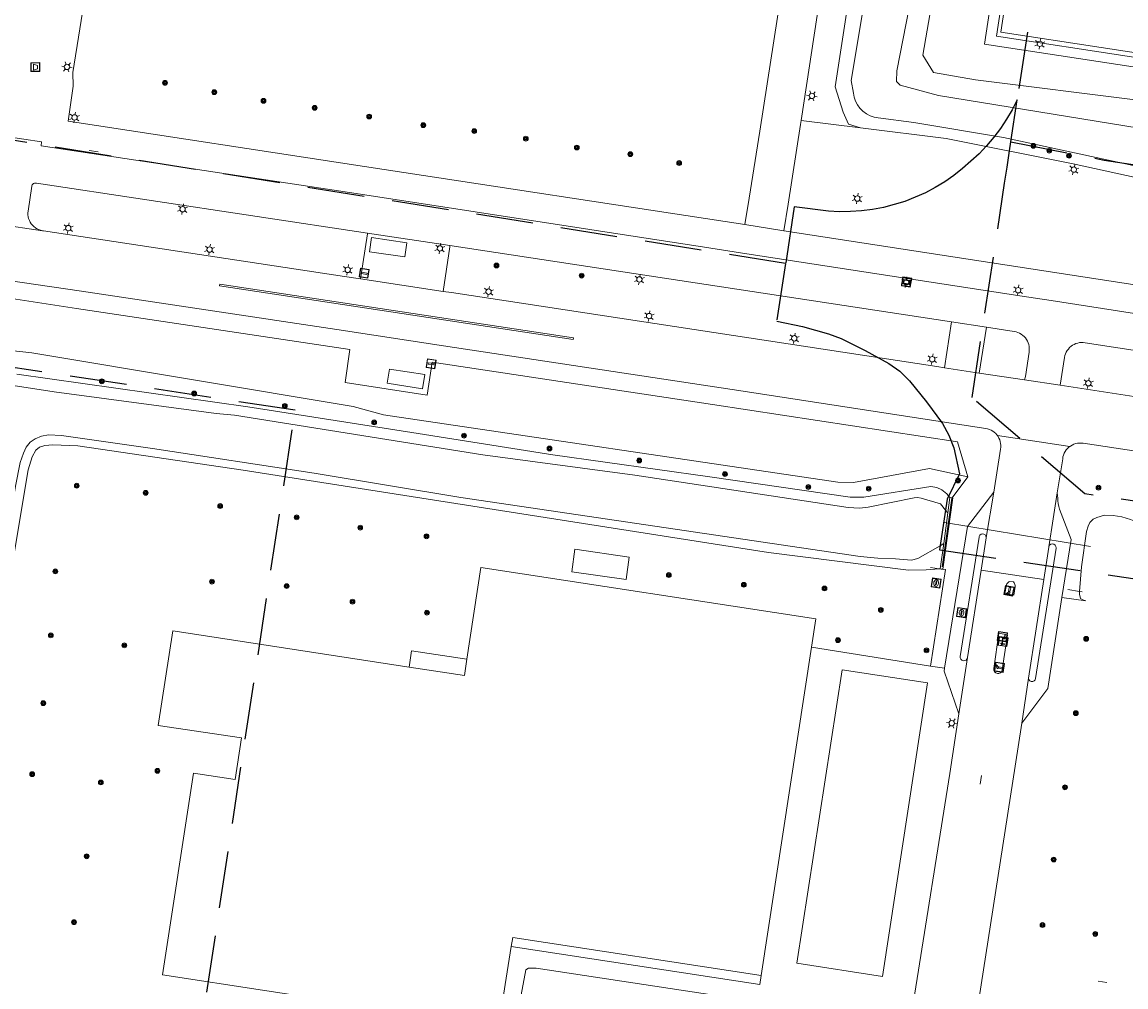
# Model space of a CAD drawing. Header units: metres. Extents: x 89872 to 94585, y 463299 to 469000.
# Tile 88 of 230: x 91599 to 91722, y 464613 to 464721. Entities that reach past the tile are written whole.
import ezdxf
from ezdxf.enums import TextEntityAlignment as Align

# ---------------------------------------------------------------- set-up
doc = ezdxf.new("R2010")
doc.units = ezdxf.units.M
doc.linetypes.add('HIDDEN', pattern=[9.525, 6.35, -3.175])
doc.layers.get('0').update_dxf_attribs({"linetype": 'CONTINUOUS'})
for name, color, linetype, lineweight in [('B-WE-BV-GELEIDECONSTRUCTIE-G', 251, 'CONTINUOUS', 13), ('B-WE-GK-KADEMUUR-G', 251, 'CONTINUOUS', 13), ('B-WE-GR-BEPLANTING_CULTUUR-G', 251, 'CONTINUOUS', 13), ('B-WE-GR-BOOM-S', 251, 'CONTINUOUS', 13), ('B-WE-GR-PLANTENBAK-S', 251, 'CONTINUOUS', 13), ('B-WE-IE-MEUBILAIR_WEGMEUBILAIR_SLAGBOOM-S', 251, 'CONTINUOUS', 13), ('B-WE-IE-TERREINAFSCHEIDING-G', 251, 'CONTINUOUS', 13), ('B-WE-IE-TERREINAFSCHEIDING_KUNSTMATIG_HEKWERK-G', 251, 'CONTINUOUS', 13), ('B-WE-KL-ET_LS_OV_LICHTMAST-S', 251, 'CONTINUOUS', 13), ('B-WE-KL-ET_LS_SR_BORD-S', 251, 'CONTINUOUS', 13), ('B-WE-KL-GAS_PUT-S', 251, 'CONTINUOUS', 13), ('B-WE-KW-KUNSTWERK_DUIKER-G', 251, 'CONTINUOUS', 13), ('B-WE-OG-TOPOGRAFIE_BEBOUWING-GV', 251, 'CONTINUOUS', 13), ('B-WE-OG-TOPOGRAFIE_BEBOUWING_ABRI-GV', 251, 'CONTINUOUS', 13), ('B-WE-OG-TOPOGRAFIE_HUISNUMMER-T25', 251, 'CONTINUOUS', 13), ('B-WE-OG-TOPOGRAFIE_STRAATNAAM-T18', 251, 'CONTINUOUS', 13), ('B-WE-OG-TOPOGRAFIE_WATER-GV', 251, 'CONTINUOUS', 13), ('B-WE-RI-DRAINAGE_PUT-S', 251, 'CONTINUOUS', 13), ('B-WE-VH-VERHARDING-GV', 251, 'CONTINUOUS', 13), ('B-WE-VW-PAAL_HALTE-S', 251, 'CONTINUOUS', 13), ('B-WE-VW-PAAL_PRAATPAAL-S', 251, 'CONTINUOUS', 13), ('Percelen', 10, 'HIDDEN', 25)]:
    doc.layers.add(name, color=color, linetype=linetype, lineweight=lineweight)
doc.styles.get("Standard").update_dxf_attribs({"font": 'isocp.shx'})

# ---------------------------------------------------------------- blocks, each defined once
blk = doc.blocks.new('Q_BOOM')
for radius in [0.27, 0.18, 0.09]:
    blk.add_circle((0, 0), radius)
blk = doc.blocks.new('Q_SLAGBOOM')
blk.add_lwpolyline([(-0.5, 0.5), (0.5, 0.5), (0.5, -0.5), (-0.5, -0.5)], close=True)
blk.add_lwpolyline([(-0.44, 0.46), (0.44, 0.46, -0.414214), (0.46, 0.44), (0.46, -0.44, -0.414214), (0.44, -0.46), (-0.44, -0.46, -0.414214), (-0.46, -0.44), (-0.46, 0.44), (-0.46, 0.44), (-0.46, 0.45), (-0.46, 0.45), (-0.46, 0.45), (-0.46, 0.45), (-0.46, 0.45), (-0.46, 0.45), (-0.46, 0.46), (-0.46, 0.46), (-0.46, 0.46), (-0.45, 0.46), (-0.45, 0.46), (-0.45, 0.46), (-0.45, 0.46), (-0.45, 0.46), (-0.45, 0.46), (-0.44, 0.46), (-0.44, 0.46)], format="xyb")
for points in [[(-0.29, 0.04), (-0.38, 0.04), (-0.38, 0.1)], [(-0.38, 0.1), (-0.29, 0.1)], [(-0.29, 0.1), (-0.29, 0.2)], [(-0.29, 0.2), (-0.23, 0.2), (-0.23, 0.1)], [(-0.23, 0.04), (-0.23, -0.2), (-0.29, -0.2), (-0.29, 0.04)], [(-0.23, 0.1), (0.37, 0.1), (0.37, 0.04), (-0.23, 0.04)]]:
    blk.add_lwpolyline(points)
blk = doc.blocks.new('Q_DRAINAGEPUT')
blk.add_lwpolyline([(-0.5, 0.5), (0.5, 0.5), (0.5, -0.5), (-0.5, -0.5)], close=True)
for points in [[(-0.44, 0.46), (0.44, 0.46, -0.414214), (0.46, 0.44), (0.46, -0.44, -0.414214), (0.44, -0.46), (-0.44, -0.46, -0.414214), (-0.46, -0.44), (-0.46, 0.44), (-0.46, 0.44), (-0.46, 0.45), (-0.46, 0.45), (-0.46, 0.45), (-0.46, 0.45), (-0.46, 0.45), (-0.46, 0.45), (-0.46, 0.46), (-0.46, 0.46), (-0.46, 0.46), (-0.45, 0.46), (-0.45, 0.46), (-0.45, 0.46), (-0.45, 0.46), (-0.45, 0.46), (-0.45, 0.46), (-0.44, 0.46), (-0.44, 0.46)], [(-0.34, 0.1, 0.380426), (-0.28, -0.18)], [(-0.01, 0.27, 0.240218), (-0.34, 0.1)], [(-0.19, 0.04, 0.853344), (-0.19, -0.03)], [(0.33, 0.11, 0.240191), (-0.01, 0.27)], [(0.18, -0.03, 0.849746), (0.18, 0.04)], [(0.27, -0.18, 0.380426), (0.33, 0.11)], [(-0.28, -0.18, 0.148452), (0.01, -0.26)], [(0.01, -0.26, 0.131742), (0.27, -0.18)]]:
    blk.add_lwpolyline(points, format="xyb")
for points in [[(-0.19, 0.04), (0.18, 0.04)], [(0.18, -0.03), (-0.19, -0.03)]]:
    blk.add_lwpolyline(points)
blk = doc.blocks.new('Q_GASPUT')
blk.add_lwpolyline([(-0.5, 0.5), (0.5, 0.5), (0.5, -0.5), (-0.5, -0.5)], close=True)
for points in [[(-0.44, 0.46), (0.44, 0.46, -0.414214), (0.46, 0.44), (0.46, -0.44, -0.414214), (0.44, -0.46), (-0.44, -0.46, -0.414214), (-0.46, -0.44), (-0.46, 0.44), (-0.46, 0.44), (-0.46, 0.45), (-0.46, 0.45), (-0.46, 0.45), (-0.46, 0.45), (-0.46, 0.45), (-0.46, 0.45), (-0.46, 0.46), (-0.46, 0.46), (-0.46, 0.46), (-0.45, 0.46), (-0.45, 0.46), (-0.45, 0.46), (-0.45, 0.46), (-0.45, 0.46), (-0.45, 0.46), (-0.44, 0.46), (-0.44, 0.46)], [(-0.34, 0.1, 0.380426), (-0.28, -0.18)], [(-0.01, 0.27, 0.240218), (-0.34, 0.1)], [(-0.19, 0.04, 0.853344), (-0.19, -0.03)], [(0.33, 0.11, 0.240191), (-0.01, 0.27)], [(0.18, -0.03, 0.849746), (0.18, 0.04)], [(0.27, -0.18, 0.380426), (0.33, 0.11)], [(-0.28, -0.18, 0.148452), (0.01, -0.26)], [(0.01, -0.26, 0.131742), (0.27, -0.18)]]:
    blk.add_lwpolyline(points, format="xyb")
for points in [[(-0.19, 0.04), (0.18, 0.04)], [(0.18, -0.03), (-0.19, -0.03)]]:
    blk.add_lwpolyline(points)
blk = doc.blocks.new('Q_HALTEPAAL')
for points in [[(-0.5, 0.5), (0.5, 0.5), (0.5, -0.5), (-0.5, -0.5)], [(-0.08, 0.33), (0.07, 0.33), (0.07, -0.33), (-0.08, -0.33)]]:
    blk.add_lwpolyline(points, close=True)
blk.add_lwpolyline([(-0.44, 0.46), (0.44, 0.46, -0.414214), (0.46, 0.44), (0.46, -0.44, -0.414214), (0.44, -0.46), (-0.44, -0.46, -0.414214), (-0.46, -0.44), (-0.46, 0.44), (-0.46, 0.44), (-0.46, 0.45), (-0.46, 0.45), (-0.46, 0.45), (-0.46, 0.45), (-0.46, 0.45), (-0.46, 0.45), (-0.46, 0.46), (-0.46, 0.46), (-0.46, 0.46), (-0.45, 0.46), (-0.45, 0.46), (-0.45, 0.46), (-0.45, 0.46), (-0.45, 0.46), (-0.45, 0.46), (-0.44, 0.46), (-0.44, 0.46)], format="xyb")
blk = doc.blocks.new('Q_PRAATPAAL')
blk.add_lwpolyline([(-0.5, 0.5), (0.5, 0.5), (0.5, -0.5), (-0.5, -0.5)], close=True)
for points in [[(-0.44, 0.46), (0.44, 0.46, -0.414214), (0.46, 0.44), (0.46, -0.44, -0.414214), (0.44, -0.46), (-0.44, -0.46, -0.414214), (-0.46, -0.44), (-0.46, 0.44), (-0.46, 0.44), (-0.46, 0.45), (-0.46, 0.45), (-0.46, 0.45), (-0.46, 0.45), (-0.46, 0.45), (-0.46, 0.45), (-0.46, 0.46), (-0.46, 0.46), (-0.46, 0.46), (-0.45, 0.46), (-0.45, 0.46), (-0.45, 0.46), (-0.45, 0.46), (-0.45, 0.46), (-0.45, 0.46), (-0.44, 0.46), (-0.44, 0.46)], [(-0.15, 0.22, 0.426944), (-0.15, 0.17)], [(-0.02, 0.31, 0.07503), (-0.15, 0.22)], [(-0.13, 0.08, 0.511022), (0.03, 0.08)], [(-0.08, 0.1, 0.3284), (0, 0.11)], [(0.21, 0.34, 0.843699), (0.18, 0.39)]]:
    blk.add_lwpolyline(points, format="xyb")
for points in [[(-0.15, 0.17), (-0.08, 0.1)], [(0.03, 0.08), (0.03, -0.37), (-0.13, -0.37), (-0.13, 0.08)], [(0.18, 0.39), (-0.02, 0.31)], [(0, 0.11), (0.21, 0.34)]]:
    blk.add_lwpolyline(points)
blk = doc.blocks.new('Q_LICHTMAST')
for points in [[(-0.26, 0.15), (-0.52, 0.3)], [(0, 0.3), (0, 0.6)], [(0.26, 0.15), (0.52, 0.3)], [(-0.26, -0.15), (-0.52, -0.3)], [(0, -0.3), (0, -0.6)], [(0.26, -0.15), (0.52, -0.3)]]:
    blk.add_lwpolyline(points)
blk.add_circle((0, 0), 0.3)
blk = doc.blocks.new('Q_STRAATNAAMBORD')
for points in [[(-0.5, 0.5), (0.5, 0.5), (0.5, -0.5), (-0.5, -0.5)], [(-0.37, 0.22), (0.36, 0.22), (0.36, -0.21), (-0.37, -0.21)]]:
    blk.add_lwpolyline(points, close=True)
for points in [[(-0.44, 0.46), (0.44, 0.46, -0.414214), (0.46, 0.44), (0.46, -0.44, -0.414214), (0.44, -0.46), (-0.44, -0.46, -0.414214), (-0.46, -0.44), (-0.46, 0.44), (-0.46, 0.44), (-0.46, 0.45), (-0.46, 0.45), (-0.46, 0.45), (-0.46, 0.45), (-0.46, 0.45), (-0.46, 0.45), (-0.46, 0.46), (-0.46, 0.46), (-0.46, 0.46), (-0.45, 0.46), (-0.45, 0.46), (-0.45, 0.46), (-0.45, 0.46), (-0.45, 0.46), (-0.45, 0.46), (-0.44, 0.46), (-0.44, 0.46)], [(-0.29, 0.16), (0.28, 0.16, -0.414214), (0.3, 0.14), (0.3, -0.13, -0.414214), (0.28, -0.16), (-0.29, -0.16, -0.414214), (-0.31, -0.13), (-0.31, 0.14), (-0.31, 0.14), (-0.31, 0.14), (-0.31, 0.14), (-0.31, 0.15), (-0.31, 0.15), (-0.31, 0.15), (-0.3, 0.15), (-0.3, 0.15), (-0.3, 0.15), (-0.3, 0.16), (-0.3, 0.16), (-0.3, 0.16), (-0.3, 0.16), (-0.29, 0.16), (-0.29, 0.16), (-0.29, 0.16), (-0.29, 0.16), (-0.29, 0.16)]]:
    blk.add_lwpolyline(points, format="xyb")
blk = doc.blocks.new('Q_BLOEMBAK')
for points in [[(-0.5, 0.5), (0.5, 0.5), (0.5, -0.5), (-0.5, -0.5)], [(-0.34, 0.2), (0.33, 0.2), (0.19, -0.25), (-0.2, -0.25)]]:
    blk.add_lwpolyline(points, close=True)
blk.add_lwpolyline([(-0.44, 0.46), (0.44, 0.46, -0.414214), (0.46, 0.44), (0.46, -0.44, -0.414214), (0.44, -0.46), (-0.44, -0.46, -0.414214), (-0.46, -0.44), (-0.46, 0.44), (-0.46, 0.44), (-0.46, 0.45), (-0.46, 0.45), (-0.46, 0.45), (-0.46, 0.45), (-0.46, 0.45), (-0.46, 0.45), (-0.46, 0.46), (-0.46, 0.46), (-0.46, 0.46), (-0.45, 0.46), (-0.45, 0.46), (-0.45, 0.46), (-0.45, 0.46), (-0.45, 0.46), (-0.45, 0.46), (-0.44, 0.46), (-0.44, 0.46)], format="xyb")

msp = doc.modelspace()

# ---------------------------------------------------------------- linework, layer by layer
at = {"layer": 'B-WE-BV-GELEIDECONSTRUCTIE-G'}
msp.add_line((91701.71, 464662.98), (91702.17, 464666.4), dxfattribs=at)
at = {"layer": 'B-WE-GK-KADEMUUR-G'}
for p, q in [((91701.92, 464666.72), (91702.17, 464666.4)), ((91701.71, 464662.98), (91701.3, 464662.74))]:
    msp.add_line(p, q, dxfattribs=at)
at = {"layer": 'B-WE-GR-BEPLANTING_CULTUUR-G'}
msp.add_line((91692.44, 464709.38), (91685.8, 464710.21), dxfattribs=at)
for points in [[(91723.67, 464712.44), (91705.26, 464714.72), (91700.59, 464715.56), (91699.4, 464717.49), (91708.17, 464768.15), (91713.41, 464798.74), (91714.43, 464803.78), (91714.25, 464805.97), (91713.41, 464807.39), (91712.23, 464808.86), (91710.5, 464809.18), (91706.97, 464808.54), (91704.79, 464807.22), (91703.93, 464805.89), (91701.05, 464788.55), (91689.59, 464713.95), (91690.5, 464711.13), (91691.08, 464709.79), (91692.44, 464709.38)], [(91692.44, 464709.38), (91701.99, 464708.18), (91716.17, 464705.36), (91725.67, 464703.26), (91735.99, 464699.69), (91740.02, 464696.99), (91743.28, 464695.09), (91745.89, 464694.19), (91751.95, 464692.85), (91759.76, 464692.3), (91769.08, 464691.06), (91776.85, 464689.76), (91786.63, 464688.41), (91786.01, 464683.65), (91785.79, 464680.43), (91786.62, 464679.13), (91791.07, 464678.03), (91792.75, 464678.54), (91793.12, 464679.43)], [(91704.4, 464670.43), (91700.11, 464671.34), (91691.65, 464669.81), (91689.9, 464669.83), (91639.21, 464677.35), (91635.81, 464678.27), (91599.97, 464684.27), (91595.5, 464684.74), (91595.55, 464685.5), (91595.71, 464686.49), (91594.66, 464686.64)], [(91780.57, 464657.37), (91773.74, 464658.56), (91765.82, 464659.42), (91764.75, 464659.48), (91763.85, 464659.33), (91758.74, 464658.16), (91757.87, 464658.15), (91744.23, 464660.22), (91729.11, 464662.37), (91728.06, 464662.57), (91727.34, 464662.91), (91723.47, 464665.29), (91722.57, 464665.68), (91721.59, 464665.95), (91720.61, 464666.11), (91719.67, 464666.13), (91718.8, 464665.88), (91718.38, 464665.7), (91718, 464665.31), (91717.83, 464664.92), (91717.66, 464664.31), (91717.1, 464660.37), (91716.88, 464657.62)], [(91716.88, 464657.62), (91716.86, 464657.33), (91716.97, 464656.86), (91717.23, 464656.69), (91717.57, 464656.57), (91714.9, 464656.94)], [(91648.51, 464650.06), (91648.23, 464648.25), (91642.05, 464649.2)]]:
    msp.add_lwpolyline(points, dxfattribs=at)
at = {"layer": 'B-WE-IE-TERREINAFSCHEIDING-G'}
for p, q in [((91702.17, 464666.4), (91702.41, 464668.11)), ((91702.65, 464668.08), (91702.41, 464668.11)), ((91701.33, 464660.16), (91701.71, 464662.98)), ((91701.33, 464660.16), (91701.63, 464660.12)), ((91705.89, 464660.02), (91704.37, 464650.25)), ((91712.88, 464658.96), (91711.18, 464647.96)), ((91709.69, 464658.19), (91709.69, 464658.3)), ((91686.97, 464651.43), (91700.23, 464649.31)), ((91704.37, 464650.25), (91703.4, 464643.97)), ((91710.43, 464642.95), (91711.18, 464647.96))]:
    msp.add_line(p, q, dxfattribs=at)
for points in [[(91759.81, 464789.86), (91833.12, 464778.67), (91821.32, 464701.12), (91777.11, 464707.87), (91776.91, 464706.5), (91768.48, 464707.78), (91768.68, 464709.2), (91758.86, 464710.66), (91758.63, 464709.3), (91750.2, 464710.58), (91750.4, 464711.96), (91706.25, 464718.72), (91718.01, 464796.26), (91721.52, 464795.75)], [(91831.3, 464777.31), (91737.86, 464791.59), (91719.38, 464794.41), (91708.07, 464720.04), (91752.87, 464713.19)], [(91714.37, 464668.65), (91714.43, 464668.06), (91714.45, 464667.74), (91714.49, 464667.43), (91714.55, 464667.12), (91714.62, 464666.81), (91715.92, 464663.43), (91714.9, 464656.94)], [(91704.37, 464650.25), (91704.31, 464650.09), (91704.2, 464649.97), (91704.05, 464649.91), (91703.89, 464649.9), (91703.74, 464649.96), (91703.62, 464650.07), (91703.55, 464650.22), (91703.55, 464650.39), (91705.67, 464663.69), (91705.68, 464663.77), (91705.75, 464663.91), (91705.88, 464664.02), (91706.03, 464664.06), (91706.19, 464664.04), (91706.33, 464663.95), (91706.42, 464663.82), (91706.45, 464663.66)], [(91711.18, 464647.96), (91711.22, 464647.8), (91711.33, 464647.66), (91711.48, 464647.59), (91711.65, 464647.58), (91711.8, 464647.64), (91711.92, 464647.77), (91711.97, 464647.93), (91714.25, 464662.45), (91714.25, 464662.49), (91714.23, 464662.66), (91714.15, 464662.81), (91714, 464662.91), (91713.83, 464662.94), (91713.66, 464662.9), (91713.52, 464662.78), (91713.45, 464662.63)], [(91709.69, 464658.3), (91709.66, 464658.41), (91709.62, 464658.51), (91709.56, 464658.6), (91709.49, 464658.69), (91709.07, 464658.76), (91708.98, 464658.71), (91708.89, 464658.65), (91708.82, 464658.57), (91708.76, 464658.48), (91708.72, 464658.38), (91708.54, 464657.42), (91709.52, 464657.23), (91709.69, 464658.19)], [(91714.9, 464656.94), (91713.32, 464646.81), (91710.43, 464642.95)], [(91708.84, 464652.8), (91707.86, 464652.96), (91707.3, 464649.02)], [(91707.3, 464649.02), (91707.31, 464648.83), (91707.39, 464648.66), (91707.52, 464648.54), (91707.7, 464648.47), (91707.88, 464648.48), (91708.05, 464648.56), (91708.18, 464648.7), (91708.24, 464648.87), (91708.84, 464652.8)], [(91648.51, 464650.06), (91642.33, 464651.01), (91642.05, 464649.2)], [(91703.4, 464643.97), (91701.75, 464648.72), (91701.81, 464649.06)], [(91643.04, 464594.56), (91643.97, 464600.52), (91644.16, 464601.76), (91645.12, 464607.91), (91645.64, 464608.08), (91650.45, 464607.4), (91652.05, 464607.49), (91652.75, 464607.7), (91653.38, 464608.23), (91653.89, 464609.05), (91655.07, 464615.4), (91655.38, 464615.59), (91656.23, 464615.58), (91695.22, 464609.69), (91696, 464609.79), (91696.91, 464610.16), (91697.71, 464610.82), (91698.34, 464611.88), (91702.4, 464637.33), (91703.4, 464643.97)], [(91710.43, 464642.95), (91709.67, 464638.15), (91701.52, 464585.48)], [(91653.46, 464617.99), (91681.2, 464613.78), (91681.35, 464614.77)]]:
    msp.add_lwpolyline(points, dxfattribs=at)
at = {"layer": 'B-WE-IE-TERREINAFSCHEIDING_KUNSTMATIG_HEKWERK-G'}
for p, q in [((91701.53, 464660.38), (91702.62, 464668.06)), ((91701.22, 464660.15), (91700.25, 464660.31)), ((91701.66, 464660.08), (91701.22, 464660.15)), ((91716.88, 464657.62), (91715.55, 464657.84)), ((91717.15, 464657.58), (91716.88, 464657.62))]:
    msp.add_line(p, q, dxfattribs=at)
msp.add_lwpolyline([(91775.03, 464709.28), (91820.31, 464702.35), (91831.8, 464777.79), (91719.06, 464795.01), (91707.6, 464719.59), (91752.79, 464712.68)], dxfattribs=at)
at = {"layer": 'B-WE-KW-KUNSTWERK_DUIKER-G'}
msp.add_line((91718.1, 464662.64), (91701.81, 464665.31), dxfattribs=at)
at = {"layer": 'B-WE-OG-TOPOGRAFIE_BEBOUWING-GV'}
msp.add_line((91681.35, 464614.77), (91686.97, 464651.43), dxfattribs=at)
for points in [[(91686.97, 464651.43), (91687.45, 464654.59), (91650.08, 464660.32), (91648.51, 464650.06)], [(91642.05, 464649.2), (91615.7, 464653.24), (91614.08, 464642.69), (91623.37, 464641.28), (91622.67, 464636.63), (91618.02, 464637.34), (91614.54, 464614.83), (91637.83, 464611.27), (91637.55, 464609.48), (91642.39, 464608.74)], [(91699.9, 464647.42), (91690.37, 464648.88), (91685.34, 464616.13), (91694.87, 464614.66), (91699.9, 464647.42)], [(91653.46, 464617.99), (91653.62, 464619.02), (91681.35, 464614.77)], [(91642.39, 464608.74), (91642.67, 464610.52), (91652.04, 464609.04), (91653.46, 464617.99)]]:
    msp.add_lwpolyline(points, dxfattribs=at)
at = {"layer": 'B-WE-OG-TOPOGRAFIE_BEBOUWING_ABRI-GV'}
for points in [[(91641.79, 464696.55), (91637.85, 464697.14), (91637.64, 464695.55), (91641.58, 464694.98), (91641.79, 464696.55)], [(91639.87, 464682.45), (91639.62, 464680.86), (91643.57, 464680.26), (91643.81, 464681.83), (91639.87, 464682.45)]]:
    msp.add_lwpolyline(points, dxfattribs=at)
at = {"layer": 'B-WE-OG-TOPOGRAFIE_STRAATNAAM-T18'}
for p, q in [((91606.38, 464706.84), (91607.36, 464706.7)), ((91705.79, 464636.12), (91705.94, 464637.11)), ((91718.94, 464614.13), (91719.93, 464613.99))]:
    msp.add_line(p, q, dxfattribs=at)
at = {"layer": 'B-WE-OG-TOPOGRAFIE_WATER-GV'}
msp.add_line((91701.22, 464660.15), (91701.33, 464660.16), dxfattribs=at)
for points in [[(91765.34, 464702.54), (91701.14, 464712.99), (91696.84, 464714.12), (91696.45, 464714.53), (91696.47, 464715.75), (91698.18, 464724.53)], [(91692.88, 464723.56), (91691.4, 464714.64), (91691.63, 464713.25), (91691.71, 464712.79), (91691.87, 464712.35), (91692.09, 464711.93), (91692.36, 464711.55), (91692.7, 464711.22), (91693.08, 464710.94), (91693.49, 464710.72), (91693.94, 464710.56), (91694.4, 464710.48), (91698.37, 464709.96), (91708.39, 464708.31), (91723.37, 464705.05)], [(91702.41, 464668.11), (91702.05, 464668.53), (91701.51, 464668.98), (91700.93, 464669.25), (91700.28, 464669.36), (91692.81, 464668.15), (91691.27, 464668.17), (91675.63, 464670.43), (91658.11, 464672.87), (91642.36, 464675.39), (91624.07, 464678.23), (91598.29, 464681.87)], [(91595.47, 464677.9), (91595.86, 464680.11), (91596.05, 464680.48), (91596.41, 464680.68), (91596.9, 464680.76), (91602.47, 464679.91), (91620.54, 464677.5), (91622.59, 464677.29), (91650.3, 464672.87), (91667.24, 464670.61), (91691.04, 464666.99), (91692.33, 464666.93), (91693.27, 464667.03), (91698.41, 464668.07), (91698.77, 464668.11), (91699.2, 464668.06), (91701.37, 464667.41), (91701.92, 464666.72)], [(91701.3, 464662.74), (91698.83, 464661.3), (91698.11, 464661.14), (91696.34, 464661.27), (91694.37, 464661.33), (91692.4, 464661.53), (91647.85, 464668.11), (91631.48, 464670.83), (91613.44, 464673.57), (91603.26, 464675.05), (91601.83, 464675.11), (91601.03, 464674.95), (91600.32, 464674.66)], [(91589.15, 464635.56), (91589.81, 464635.24), (91591.48, 464634.96), (91592.35, 464635.05), (91593.2, 464635.33), (91594.03, 464635.92), (91594.53, 464636.94), (91594.91, 464637.96), (91595.23, 464639.49), (91595.7, 464645.14), (91597.4, 464658.31), (91599.54, 464671.19), (91600.02, 464672.65), (91600.41, 464673.39), (91600.84, 464673.73), (91601.41, 464673.93), (91602.3, 464674), (91605.1, 464673.88), (91623.56, 464671.15), (91682.17, 464661.98), (91697.8, 464659.99), (91699.77, 464660.03), (91701.22, 464660.15)], [(91600.32, 464674.66), (91599.78, 464674.3), (91599.34, 464673.73), (91599.04, 464673.08), (91598.66, 464672.04), (91598.15, 464669.38), (91596.15, 464657.13)]]:
    msp.add_lwpolyline(points, dxfattribs=at)
at = {"layer": 'B-WE-VH-VERHARDING-GV'}
for p, q in [((91590.25, 464699.51), (91601.14, 464697.89)), ((91683.89, 464697.89), (91679.52, 464698.58)), ((91637.43, 464697.63), (91646.59, 464696.25)), ((91646.59, 464696.25), (91702.6, 464687.71)), ((91710.2, 464690.63), (91679.04, 464695.44)), ((91645.86, 464691.11), (91636.62, 464692.52)), ((91620.9, 464691.73), (91660.38, 464685.75)), ((91702.6, 464687.71), (91701.8, 464682.6)), ((91702.6, 464687.71), (91706.47, 464687.11)), ((91705.67, 464682.01), (91706.47, 464687.11)), ((91706.47, 464687.11), (91709.58, 464686.63)), ((91701.8, 464682.6), (91705.67, 464682.01)), ((91710.74, 464681.25), (91705.67, 464682.01)), ((91710.74, 464681.25), (91714.71, 464680.64)), ((91715.78, 464673.81), (91707.71, 464675.02)), ((91702.65, 464668.08), (91704.4, 464670.43)), ((91701.63, 464660.12), (91702.72, 464668.07)), ((91702.72, 464668.07), (91702.65, 464668.08)), ((91706.45, 464663.66), (91707.31, 464668.72)), ((91712.88, 464658.96), (91705.89, 464660.02)), ((91701.81, 464649.06), (91700.23, 464649.31))]:
    msp.add_line(p, q, dxfattribs=at)
for points in [[(91701.37, 464812.23), (91697.47, 464786.9), (91685.8, 464710.21)], [(91610.68, 464753.87), (91604.55, 464715.55), (91604.57, 464714.03), (91604.01, 464710.12)], [(91679.52, 464698.58), (91679.99, 464701.52), (91681.19, 464709.02), (91686.36, 464742.42)], [(91679.04, 464695.44), (91675.02, 464696.06), (91636.62, 464701.97), (91601, 464707.35), (91601.06, 464707.8), (91593.14, 464708.99), (91593.07, 464708.56), (91574.2, 464711.46)], [(91604.01, 464710.12), (91637.08, 464705.04), (91679.52, 464698.58)], [(91685.8, 464710.21), (91685.73, 464709.75), (91684.34, 464700.84), (91683.89, 464697.89)], [(91601.14, 464697.89), (91600.93, 464697.94), (91600.73, 464698.02), (91600.54, 464698.11), (91600.36, 464698.22), (91600.19, 464698.36), (91600.03, 464698.51), (91599.9, 464698.67), (91599.78, 464698.85), (91599.69, 464699.04), (91599.61, 464699.24), (91599.56, 464699.45), (91599.53, 464699.66), (91599.53, 464699.88), (91599.54, 464700.09), (91599.95, 464702.85), (91599.98, 464702.94), (91600.02, 464703.02), (91600.09, 464703.1), (91600.16, 464703.15), (91600.25, 464703.19), (91600.34, 464703.21)], [(91600.34, 464703.21), (91600.48, 464703.21), (91637.43, 464697.63)], [(91636.62, 464692.52), (91634.84, 464692.79), (91601.26, 464697.87), (91601.14, 464697.89)], [(91637.43, 464697.63), (91637.41, 464697.53), (91636.62, 464692.52)], [(91683.89, 464697.89), (91719.43, 464692.41), (91740.14, 464689.21), (91740.65, 464689.14), (91741.16, 464689.06), (91741.67, 464688.95), (91742.17, 464688.82), (91742.67, 464688.67), (91743.16, 464688.5), (91743.64, 464688.31), (91744.8, 464687.67), (91746.19, 464686.96), (91748.07, 464686.03), (91749.97, 464685.17), (91751.91, 464684.38), (91753.87, 464683.65), (91755.86, 464683), (91757.87, 464682.43), (91759.9, 464681.92), (91761.95, 464681.49), (91764.01, 464681.13), (91827.52, 464671.96)], [(91645.86, 464691.11), (91646.61, 464696.11), (91646.59, 464696.25)], [(91595.53, 464692.61), (91605.5, 464691.14), (91633.98, 464686.85), (91645.89, 464685.04), (91678.09, 464680.16), (91706.4, 464675.82), (91706.61, 464675.78), (91706.81, 464675.71), (91707, 464675.63), (91707.18, 464675.53), (91707.35, 464675.4), (91707.51, 464675.26), (91707.65, 464675.1), (91707.71, 464675.02)], [(91660.38, 464685.75), (91660.41, 464685.95), (91620.93, 464691.92), (91620.9, 464691.73)], [(91701.8, 464682.6), (91700.94, 464682.74), (91646.78, 464690.99), (91645.86, 464691.11)], [(91704.4, 464670.43), (91703.25, 464674.33), (91675.92, 464678.5), (91644.63, 464683.23), (91644.06, 464679.52), (91634.91, 464680.94), (91635.46, 464684.63), (91604.96, 464689.22), (91595.25, 464690.69)], [(91763.26, 464678.59), (91750.54, 464682.17), (91747.47, 464683.37), (91744.52, 464685.09), (91743.88, 464685.3), (91743.34, 464685.41), (91742.35, 464685.65), (91741.39, 464685.8), (91713.72, 464690.09), (91710.2, 464690.63)], [(91709.58, 464686.63), (91709.78, 464686.59), (91709.98, 464686.52), (91710.18, 464686.44), (91710.36, 464686.34), (91710.53, 464686.21), (91710.68, 464686.07), (91710.82, 464685.92), (91710.95, 464685.75), (91711.05, 464685.57), (91711.14, 464685.38), (91711.2, 464685.18), (91711.24, 464684.97), (91711.26, 464684.76), (91711.26, 464684.55), (91711.24, 464684.35), (91710.82, 464681.63), (91710.74, 464681.25)], [(91714.71, 464680.64), (91715.18, 464683.74), (91715.23, 464683.95), (91715.29, 464684.15), (91715.38, 464684.34), (91715.49, 464684.52), (91715.62, 464684.69), (91715.76, 464684.85), (91715.92, 464684.99), (91716.09, 464685.11), (91716.27, 464685.21), (91716.47, 464685.29), (91716.67, 464685.36), (91716.87, 464685.4), (91717.08, 464685.42), (91717.29, 464685.42), (91717.5, 464685.39), (91740.61, 464681.85)], [(91775.31, 464671.44), (91772.5, 464671.84), (91725.84, 464678.93), (91714.71, 464680.64)], [(91707.71, 464675.02), (91707.78, 464674.93), (91707.88, 464674.75), (91707.96, 464674.56), (91708.02, 464674.35), (91708.06, 464674.15), (91708.08, 464673.94), (91708.07, 464673.73), (91708.04, 464673.52), (91707.31, 464668.72)], [(91715.78, 464673.81), (91715.68, 464673.73), (91715.52, 464673.59), (91715.38, 464673.42), (91715.26, 464673.24), (91715.16, 464673.05), (91715.08, 464672.85), (91715.02, 464672.65), (91714.99, 464672.43), (91714.37, 464668.65)], [(91774.52, 464665.51), (91717.29, 464674.17), (91717.07, 464674.2), (91716.86, 464674.2), (91716.64, 464674.18), (91716.43, 464674.13), (91716.23, 464674.06), (91716.03, 464673.97), (91715.85, 464673.86), (91715.78, 464673.81)], [(91707.31, 464668.72), (91704.35, 464664.88), (91701.81, 464649.06)], [(91714.37, 464668.65), (91713.94, 464665.73), (91713.45, 464662.63)], [(91705.89, 464660.02), (91706.44, 464663.6), (91706.45, 464663.66)], [(91713.45, 464662.63), (91713.44, 464662.56), (91712.88, 464658.96)], [(91666.61, 464661.47), (91660.56, 464662.34), (91660.22, 464659.82), (91666.27, 464658.95), (91666.61, 464661.47)], [(91700.23, 464649.31), (91701.92, 464660.08), (91701.63, 464660.12)]]:
    msp.add_lwpolyline(points, dxfattribs=at)
at = {"layer": 'Percelen'}
msp.add_line((91709.21, 464707.8), (91709.92, 464712.5), dxfattribs=at)
for points in [[(91751.27, 464984.65), (91738.54, 464900.55), (91725.34, 464814.22), (91709.92, 464712.5)], [(91684.07, 464694.22), (91565.82, 464713.09), (91560.51, 464723.71), (91454.27, 464742.3), (91468.88, 464848.55)], [(91709.92, 464712.5), (91709.35, 464711.4), (91708.72, 464710.34), (91708.04, 464709.31), (91707.29, 464708.33), (91706.5, 464707.38), (91705.65, 464706.48), (91704.75, 464705.64), (91703.82, 464704.82), (91702.85, 464704.05), (91701.83, 464703.35), (91700.77, 464702.71), (91699.67, 464702.13), (91698.54, 464701.62), (91697.38, 464701.17), (91696.2, 464700.8), (91695, 464700.49), (91693.78, 464700.26), (91692.55, 464700.1), (91691.32, 464700.02), (91690.08, 464700.01), (91688.84, 464700.07), (91685.02, 464700.57), (91684.07, 464694.22)], [(91784.34, 464658.71), (91717.46, 464668.52), (91704.88, 464679.26), (91708.51, 464703.2), (91708.78, 464704.98), (91709.05, 464706.79), (91709.21, 464707.8)], [(91709.21, 464707.8), (91719.63, 464705.77), (91726.25, 464704.75), (91727.91, 464704.45)], [(91684.07, 464694.22), (91683.08, 464687.79), (91685.94, 464687.19), (91688.84, 464686.39), (91690.26, 464685.86), (91692.96, 464684.52), (91695.6, 464683.08), (91696.83, 464682.21), (91697.91, 464681.13), (91699.81, 464678.78), (91701.56, 464676.36), (91702.29, 464675.08), (91702.84, 464673.65), (91703.48, 464670.77), (91702.1, 464667.94), (91701.77, 464665.73), (91701.23, 464662.28), (91782.13, 464650.29)], [(91568.86, 464610.97), (91618.06, 464603.49), (91629.35, 464677.85), (91580.23, 464685.31)]]:
    msp.add_lwpolyline(points, dxfattribs=at)

# ---------------------------------------------------------------- block references
at = {"layer": 'B-WE-GR-BOOM-S'}
for p, rotation in [((91614.82, 464714.4), 171.2599581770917), ((91620.32, 464713.35), 171.2599581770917), ((91625.82, 464712.39), 171.2599581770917), ((91631.53, 464711.6), 171.2599581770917), ((91637.6, 464710.63), 171.2599581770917), ((91643.64, 464709.67), 171.3422096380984), ((91649.33, 464709.01), 171.3422096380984), ((91655.08, 464708.16), 171.3422096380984), ((91660.77, 464707.17), 171.3422096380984), ((91711.71, 464707.36), 167.7134837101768), ((91713.49, 464706.83), 167.7134837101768), ((91666.74, 464706.43), 171.3422096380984), ((91672.19, 464705.44), 171.3422096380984), ((91715.7, 464706.26), 167.7134837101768), ((91651.82, 464694.01), 171.3268767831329), ((91661.31, 464692.88), 171.3268767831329), ((91607.78, 464681.09), 171.9576742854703), ((91618.08, 464679.72), 171.9576742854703), ((91628.19, 464678.34), 171.1764031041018), ((91638.17, 464676.5), 171.1764031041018), ((91648.19, 464675.02), 170.9257593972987), ((91657.73, 464673.59), 170.9257593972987), ((91667.74, 464672.25), 172.0585416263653), ((91677.3, 464670.73), 171.7939915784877), ((91703.31, 464670.01), 53.40772253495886), ((91604.98, 464669.43), 171.5980098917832), ((91612.67, 464668.64), 171.5980098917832), ((91686.61, 464669.29), 171.7939915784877), ((91693.35, 464669.1), 9.193452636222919), ((91718.99, 464669.21), 179.0206803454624), ((91620.98, 464667.16), 171.5980098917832), ((91629.51, 464665.9), 171.1025832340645), ((91636.61, 464664.75), 171.1025832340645), ((91644, 464663.79), 171.1025832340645), ((91602.59, 464659.87), 80.5795221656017), ((91620.06, 464658.72), 171.2799798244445), ((91671.04, 464659.46), 171.2826429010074), ((91628.4, 464658.23), 171.2799798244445), ((91679.41, 464658.38), 171.2826429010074), ((91688.41, 464657.97), 172.7658266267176), ((91635.74, 464656.49), 171.2799798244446), ((91644.05, 464655.26), 171.2928746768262), ((91694.69, 464655.57), 172.7658266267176), ((91602.09, 464652.73), 82.64596442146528), ((91610.29, 464651.62), 81.27016248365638), ((91689.91, 464652.2), 170.923369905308), ((91717.61, 464652.34), 81.08843148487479), ((91699.79, 464651.06), 81.07111687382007), ((91601.24, 464645.17), 82.64596442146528), ((91716.46, 464644.05), 53.21089429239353), ((91600.01, 464637.24), 78.18849147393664), ((91613.98, 464637.62), 81.21176333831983), ((91607.66, 464636.32), 81.27016248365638), ((91715.24, 464635.78), 81.20333535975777), ((91606.09, 464628.08), 81.21176333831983), ((91713.99, 464627.71), 81.20333535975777), ((91604.67, 464620.73), 81.21176333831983), ((91712.73, 464620.4), 81.20333535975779), ((91718.62, 464619.41), 81.20333535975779)]:
    msp.add_blockref('Q_BOOM', p, dxfattribs=dict(at, rotation=rotation))
at = {"layer": 'B-WE-GR-PLANTENBAK-S', "rotation": 90.90103889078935}
msp.add_blockref('Q_BLOEMBAK', (91600.35, 464716.15), dxfattribs=at)
at = {"layer": 'B-WE-IE-MEUBILAIR_WEGMEUBILAIR_SLAGBOOM-S'}
for p, rotation in [((91708.26, 464652.59), 171.0243557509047), ((91708.33, 464652.04), 81.34590900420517)]:
    msp.add_blockref('Q_SLAGBOOM', p, dxfattribs=dict(at, rotation=rotation))
at = {"layer": 'B-WE-KL-ET_LS_OV_LICHTMAST-S'}
for p, rotation in [((91712.44, 464718.75), 171.3140099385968), ((91603.89, 464716.17), 80.91176437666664), ((91687.01, 464712.94), 81.34722010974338), ((91604.73, 464710.53), 171.2599581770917), ((91716.23, 464704.71), 167.5465679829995), ((91692.07, 464701.48), 171.2322777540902), ((91616.79, 464700.29), 171.4205554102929), ((91604.03, 464698.18), 171.3804590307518), ((91619.8, 464695.79), 171.3804590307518), ((91645.5, 464695.92), 171.4227278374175), ((91635.21, 464693.52), 171.4424930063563), ((91667.76, 464692.45), 171.3268767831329), ((91697.52, 464692.14), 171.2355998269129), ((91650.93, 464691.09), 171.3331864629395), ((91710.02, 464691.25), 171.2355998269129), ((91668.84, 464688.37), 171.3331864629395), ((91685.04, 464685.88), 171.3331864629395), ((91700.43, 464683.55), 171.3331864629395), ((91717.85, 464680.87), 171.3068653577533), ((91702.61, 464642.93), 81.48611314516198)]:
    msp.add_blockref('Q_LICHTMAST', p, dxfattribs=dict(at, rotation=rotation))
at = {"layer": 'B-WE-KL-ET_LS_SR_BORD-S', "rotation": 171.2355998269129}
msp.add_blockref('Q_STRAATNAAMBORD', (91697.57, 464692.17), dxfattribs=at)
at = {"layer": 'B-WE-KL-GAS_PUT-S', "rotation": 80.95221402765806}
msp.add_blockref('Q_GASPUT', (91703.71, 464655.27), dxfattribs=at)
at = {"layer": 'B-WE-RI-DRAINAGE_PUT-S', "rotation": 81.07111687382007}
msp.add_blockref('Q_DRAINAGEPUT', (91700.87, 464658.57), dxfattribs=at)
at = {"layer": 'B-WE-VW-PAAL_HALTE-S'}
for p, rotation in [((91637.05, 464693.15), 80.9627982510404), ((91644.52, 464683.04), 81.24688422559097)]:
    msp.add_blockref('Q_HALTEPAAL', p, dxfattribs=dict(at, rotation=rotation))
at = {"layer": 'B-WE-VW-PAAL_PRAATPAAL-S'}
for p, rotation in [((91708.99, 464657.7), 169.1319285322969), ((91707.92, 464649.17), 81.34590900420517)]:
    msp.add_blockref('Q_PRAATPAAL', p, dxfattribs=dict(at, rotation=rotation))

# ---------------------------------------------------------------- texts
at = {"layer": 'B-WE-OG-TOPOGRAFIE_HUISNUMMER-T25'}
msp.add_text('6', height=0.0025, rotation=-8.7, dxfattribs=at).set_placement((91666.52, 464656.79), align=Align.MIDDLE)
at = {"layer": 'B-WE-OG-TOPOGRAFIE_STRAATNAAM-T18'}
for s, rotation, p in [('Einsteinweg', 351.6024, (91606.38, 464706.84)), ('Lise Meitnerweg', 81.2625, (91705.79, 464636.12)), ('Lise Meitnerpad', 351.4891, (91718.94, 464614.13))]:
    msp.add_text(s, height=0.005, rotation=rotation, dxfattribs=at).set_placement(p, align=Align.MIDDLE)

doc.saveas('drawing.dxf')
